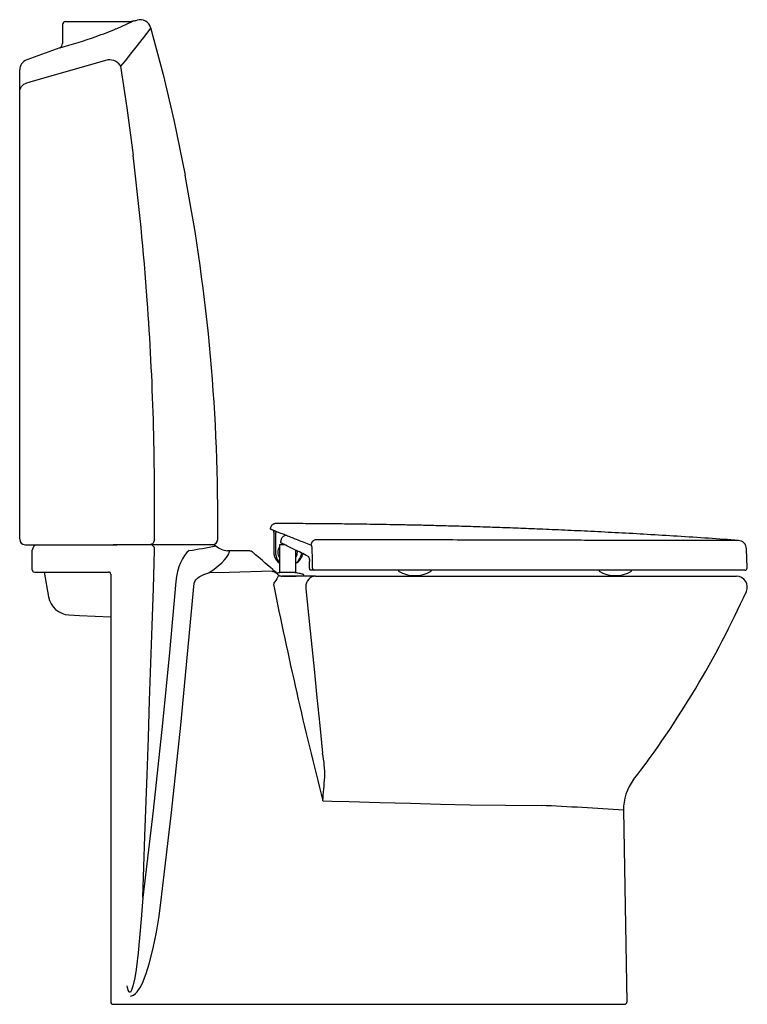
# Model space of a CAD drawing. Header units: millimetres. Extents: x 11.287 to 11.959, y 511.109 to 512.017.
import ezdxf

# ---------------------------------------------------------------- set-up
doc = ezdxf.new("R2010")
doc.units = ezdxf.units.MM
doc.layers.add('sanindusa', color=3, linetype='Continuous')

msp = doc.modelspace()

# ---------------------------------------------------------------- linework, layer by layer
at = {"layer": 'sanindusa'}
for p, q in [((11.32687, 512.01266), (11.32687, 511.99508)), ((11.39245, 512.01624), (11.39156, 512.01591)), ((11.39572, 512.01678), (11.39566, 512.01676)), ((11.32436, 511.99134), (11.29393, 511.98021)), ((11.29689, 511.95989), (11.36895, 511.98036)), ((11.28737, 511.95164), (11.28737, 511.97082)), ((11.28737, 511.95026), (11.28737, 511.95164)), ((11.28737, 511.53783), (11.28737, 511.95026)), ((11.5219, 511.54395), (11.52189, 511.54397)), ((11.5219, 511.54395), (11.5219, 511.52537)), ((11.52376, 511.52431), (11.52376, 511.54317)), ((11.29604, 511.53283), (11.29875, 511.53283)), ((11.29875, 511.53283), (11.30403, 511.53283)), ((11.30403, 511.53283), (11.30703, 511.53283)), ((11.40244, 511.53283), (11.37362, 511.53283)), ((11.52712, 511.53283), (11.52712, 511.50724)), ((11.52832, 511.53545), (11.52833, 511.53592)), ((11.52832, 511.53445), (11.52832, 511.53545)), ((11.29903, 511.50964), (11.29903, 511.52783)), ((11.48105, 511.52706), (11.47897, 511.52721)), ((11.49928, 511.52706), (11.48105, 511.52706)), ((11.52574, 511.52434), (11.52574, 511.52431)), ((11.54212, 511.50724), (11.54212, 511.52781)), ((11.54362, 511.52583), (11.54351, 511.52723)), ((11.9586, 511.5114), (11.95798, 511.52912)), ((11.30103, 511.50764), (11.36938, 511.50764)), ((11.31006, 511.50764), (11.31402, 511.48467)), ((11.37137, 511.50564), (11.37137, 511.11083)), ((11.53162, 511.50724), (11.53162, 511.5072)), ((11.54962, 511.50383), (11.54962, 511.50434)), ((11.55937, 511.50933), (11.55565, 511.50933)), ((11.56046, 511.50383), (11.94877, 511.50383)), ((11.63695, 511.50933), (11.63695, 511.50833)), ((11.66695, 511.50833), (11.66695, 511.50933)), ((11.82195, 511.50933), (11.82195, 511.50833)), ((11.85195, 511.50833), (11.85195, 511.50933)), ((11.33282, 511.46809), (11.34263, 511.46764)), ((11.34263, 511.46764), (11.37137, 511.46633)), ((11.84456, 511.28788), (11.84765, 511.11086)), ((11.37555, 511.10883), (11.39208, 511.10883)), ((11.39208, 511.10883), (11.39319, 511.10883))]:
    msp.add_line(p, q, dxfattribs=at)
at = {"layer": 'sanindusa', "flags": 128}
for points in [[(11.32967, 512.01565), (11.32991, 512.01566), (11.33027, 512.01566), (11.33097, 512.01566), (11.33201, 512.01566), (11.33338, 512.01566), (11.33505, 512.01566), (11.33702, 512.01566), (11.33926, 512.01566), (11.34173, 512.01566), (11.34441, 512.01566), (11.34727, 512.01566), (11.35027, 512.01566), (11.35338, 512.01566), (11.35655, 512.01566), (11.35975, 512.01566), (11.36294, 512.01566), (11.36608, 512.01566), (11.36913, 512.01566), (11.37206, 512.01566), (11.37482, 512.01566), (11.37739, 512.01566), (11.37974, 512.01566), (11.38183, 512.01566)], [(11.38183, 512.01566), (11.38425, 512.01566), (11.38671, 512.01566), (11.38878, 512.01566), (11.38906, 512.01566), (11.39019, 512.01566)], [(11.40821, 512.00988), (11.40794, 512.00947), (11.4071, 512.00823), (11.40561, 512.00613), (11.40345, 512.00319), (11.40188, 512.00112), (11.40009, 511.99879), (11.39806, 511.99619), (11.39581, 511.99334), (11.3933, 511.99019), (11.39058, 511.9868), (11.38455, 511.97932), (11.38046, 511.97423)], [(11.40821, 512.00988), (11.41962, 511.96666), (11.42987, 511.92321), (11.44002, 511.87373)], [(11.36895, 511.98036), (11.37055, 511.98046), (11.3722, 511.98028), (11.37386, 511.97983), (11.37548, 511.97912), (11.37699, 511.97817), (11.37835, 511.97701), (11.37952, 511.97568), (11.38046, 511.97423)], [(11.38046, 511.97423), (11.38617, 511.93588), (11.39197, 511.89221)], [(11.28737, 511.95026), (11.28749, 511.95168), (11.28783, 511.95308), (11.28841, 511.9544), (11.28919, 511.95563), (11.29016, 511.95673), (11.2913, 511.95769), (11.29258, 511.95846), (11.29398, 511.95905)], [(11.29398, 511.95905), (11.29622, 511.9597), (11.29689, 511.95989)], [(11.29237, 511.53283), (11.29258, 511.53283), (11.29332, 511.53283), (11.29452, 511.53283), (11.29604, 511.53283)], [(11.30703, 511.53283), (11.30721, 511.53283), (11.30775, 511.53283), (11.30863, 511.53283), (11.30987, 511.53283), (11.31145, 511.53283), (11.31338, 511.53283), (11.31565, 511.53283), (11.31827, 511.53283), (11.32121, 511.53283), (11.3245, 511.53283), (11.3281, 511.53283), (11.33203, 511.53283), (11.33628, 511.53283), (11.34083, 511.53283), (11.34569, 511.53283), (11.35085, 511.53283), (11.35629, 511.53283), (11.36201, 511.53283), (11.368, 511.53283), (11.37426, 511.53283)], [(11.37426, 511.53283), (11.37459, 511.53283), (11.37494, 511.53283), (11.37531, 511.53283), (11.37569, 511.53283), (11.37609, 511.53283), (11.3765, 511.53283), (11.37693, 511.53283), (11.37737, 511.53283)], [(11.40786, 511.53283), (11.40716, 511.53283), (11.40574, 511.53283), (11.4041, 511.53283), (11.40244, 511.53283)], [(11.41163, 511.53772), (11.41154, 511.53676), (11.4113, 511.53584), (11.41092, 511.53499), (11.41042, 511.53425), (11.40981, 511.53365), (11.40912, 511.5332), (11.40837, 511.53292), (11.40759, 511.53283)], [(11.4119, 511.52753), (11.41186, 511.52854), (11.41166, 511.52953), (11.41131, 511.53045), (11.41081, 511.53126), (11.41018, 511.53192), (11.40946, 511.53242), (11.40868, 511.53272), (11.40786, 511.53283)], [(11.46508, 511.53283), (11.46473, 511.53283), (11.46369, 511.53283), (11.46197, 511.53283), (11.45952, 511.53283), (11.45635, 511.53283), (11.4525, 511.53283), (11.4473, 511.53283), (11.44123, 511.53283), (11.43432, 511.53283), (11.42634, 511.53283), (11.41751, 511.53283), (11.40786, 511.53283)], [(11.401, 511.2073), (11.40298, 511.26387), (11.40494, 511.32059), (11.40611, 511.3549), (11.40728, 511.38924), (11.40844, 511.42364), (11.40959, 511.45807), (11.41075, 511.49278), (11.4119, 511.52753)], [(11.44365, 511.52744), (11.44158, 511.52553), (11.43955, 511.52299), (11.43761, 511.51984), (11.43582, 511.51616), (11.43434, 511.5123), (11.4331, 511.5081), (11.43215, 511.50355), (11.43153, 511.49883)], [(11.46196, 511.50696), (11.46669, 511.51028), (11.47064, 511.51341), (11.47376, 511.51621), (11.47621, 511.51874), (11.47806, 511.52098), (11.47937, 511.52289), (11.48021, 511.52445), (11.4807, 511.52566), (11.48099, 511.52671), (11.48105, 511.52706)], [(11.52082, 511.50999), (11.51879, 511.51175), (11.51607, 511.51411), (11.51361, 511.51623), (11.51142, 511.51813), (11.50948, 511.51982), (11.50777, 511.5213), (11.50631, 511.52258), (11.50508, 511.52364), (11.5041, 511.5245), (11.50336, 511.52514), (11.50286, 511.52558), (11.5026, 511.5258), (11.50255, 511.52584), (11.50253, 511.52586), (11.50251, 511.52588), (11.50248, 511.52591), (11.50245, 511.52593)], [(11.52712, 511.51687), (11.52706, 511.51691), (11.52496, 511.51959), (11.52388, 511.52279), (11.52376, 511.52431), (11.52376, 511.52431), (11.52376, 511.52431)], [(11.55754, 511.51133), (11.55742, 511.51932), (11.55726, 511.52958)], [(11.55493, 511.51126), (11.55486, 511.51709), (11.55485, 511.51744)], [(11.44826, 511.49726), (11.44929, 511.49943), (11.45, 511.50037), (11.45143, 511.50185), (11.45301, 511.50309), (11.4572, 511.5054), (11.46185, 511.50693)], [(11.52049, 511.50829), (11.48057, 511.50731), (11.46196, 511.50696)], [(11.52049, 511.50829), (11.5211, 511.50824), (11.5217, 511.50812), (11.52228, 511.50793), (11.52284, 511.50767), (11.52336, 511.50735), (11.52384, 511.50697), (11.52428, 511.5067), (11.52477, 511.50644)], [(11.52628, 511.50476), (11.5263, 511.50473), (11.52623, 511.50438), (11.52591, 511.50368), (11.52536, 511.50268), (11.52461, 511.50141), (11.52369, 511.49993), (11.52263, 511.4983), (11.52149, 511.49659)], [(11.53253, 511.50383), (11.53077, 511.50383), (11.52936, 511.50383)], [(11.52972, 511.50383), (11.53077, 511.50383), (11.53253, 511.50383), (11.5343, 511.50383), (11.53599, 511.50383), (11.53753, 511.50383), (11.53885, 511.50383), (11.53989, 511.50383), (11.54062, 511.50383), (11.5424, 511.50383), (11.54099, 511.50383), (11.54062, 511.50383), (11.53989, 511.50383), (11.53885, 511.50383), (11.53753, 511.50383), (11.53599, 511.50383), (11.5343, 511.50383), (11.53253, 511.50383), (11.53253, 511.50383)], [(11.56046, 511.50383), (11.55545, 511.50383), (11.55077, 511.50383), (11.54642, 511.50383), (11.5424, 511.50383)], [(11.56046, 511.50383), (11.5587, 511.50364), (11.557, 511.50308), (11.55544, 511.50217), (11.55406, 511.50094), (11.55293, 511.49945), (11.55208, 511.49774), (11.55155, 511.49588), (11.55135, 511.49395), (11.5515, 511.49201)], [(11.43153, 511.49883), (11.42548, 511.43344), (11.41902, 511.36808), (11.41044, 511.28765), (11.401, 511.2073)], [(11.41798, 511.2051), (11.42747, 511.28563), (11.436, 511.36627), (11.44236, 511.43175), (11.44826, 511.49726)], [(11.5515, 511.49201), (11.55392, 511.46811), (11.55632, 511.44436), (11.55899, 511.41798), (11.56164, 511.39186), (11.56426, 511.36609), (11.56686, 511.34064)], [(11.56702, 511.29655), (11.57543, 511.29634), (11.59139, 511.29592), (11.61975, 511.29515), (11.64806, 511.29436), (11.67562, 511.29358), (11.70311, 511.2928)], [(11.70311, 511.29281), (11.73579, 511.29258), (11.76841, 511.2923), (11.76841, 511.2923)], [(11.401, 511.2073), (11.39955, 511.18745), (11.39667, 511.1564), (11.39473, 511.14091), (11.39351, 511.13317), (11.39186, 511.12553), (11.39064, 511.12182), (11.38994, 511.12055), (11.38952, 511.12011), (11.38929, 511.11998), (11.38904, 511.11993), (11.38881, 511.11997), (11.38857, 511.12011), (11.38824, 511.12049), (11.38753, 511.12201), (11.3866, 511.12595)], [(11.38967, 511.11643), (11.3904, 511.11656), (11.39228, 511.11734), (11.39413, 511.11873), (11.39576, 511.12048), (11.3984, 511.1243), (11.4006, 511.12848), (11.4041, 511.13711), (11.40694, 511.14606), (11.41059, 511.16058), (11.41351, 511.17528), (11.41595, 511.19016), (11.41798, 511.2051)], [(11.37337, 511.10883), (11.37349, 511.10883), (11.37393, 511.10883), (11.37465, 511.10883), (11.37555, 511.10883)], [(11.39319, 511.10883), (11.43064, 511.10883), (11.46808, 511.10883), (11.50556, 511.10883), (11.543, 511.10883), (11.58309, 511.10883), (11.62312, 511.10883), (11.663, 511.10883), (11.70278, 511.10883)], [(11.70278, 511.10883), (11.71084, 511.10883), (11.71889, 511.10883), (11.72694, 511.10883), (11.73498, 511.10883), (11.74301, 511.10883), (11.75104, 511.10883), (11.75905, 511.10883), (11.76706, 511.10883)], [(11.76706, 511.10883), (11.773, 511.10883), (11.77885, 511.10883), (11.78457, 511.10883), (11.79015, 511.10883), (11.79556, 511.10883), (11.80079, 511.10883), (11.80582, 511.10883), (11.81061, 511.10883), (11.81517, 511.10883), (11.81946, 511.10883), (11.82347, 511.10883), (11.82719, 511.10883), (11.8306, 511.10883), (11.83369, 511.10883), (11.83644, 511.10883), (11.83885, 511.10883), (11.84091, 511.10883), (11.8426, 511.10883), (11.84393, 511.10883), (11.84488, 511.10883), (11.84546, 511.10883), (11.84565, 511.10883)]]:
    msp.add_lwpolyline(points, dxfattribs=at)
at = {"layer": 'sanindusa'}
for centre, radius, start, end in [((11.32986, 512.01268), 0.00298, 93.71353, 180.11142), ((11.30159, 512.1908), 0.19672, 292.39572, 295.81142), ((11.36061, 512.07149), 0.06363, 294.74311, 299.10922), ((11.39016, 512.01966), 0.004, 270.00009, 290.50243), ((11.39271, 512.02476), 0.00853, 268.27442, 290.22127), ((11.39858, 512.0072), 0.01, 15.54288, 106.61673), ((11.21462, 512.399), 0.42235, 289.81671, 292.5428), ((11.23342, 512.34496), 0.36514, 284.42228, 289.91591), ((11.3229, 511.995), 0.00394, 291.67847, 1.27211), ((11.29737, 511.97082), 0.01, 110.11378, 180), ((8.80801, 511.5712), 2.60382, 4.12174, 7.08173), ((9.78169, 511.55589), 1.68851, 359.38532, 10.84976), ((8.81243, 511.57121), 2.59942, 359.26172, 4.12839), ((11.29237, 511.53783), 0.005, 180, 270), ((11.30403, 511.52783), 0.005, 90, 180), ((11.33156, 512.25296), 0.73412, 278.78982, 280.72985), ((11.46508, 511.52783), 0.005, 50.29118, 90), ((11.46511, 511.53783), 0.005, 270, 359.39659), ((11.48097, 511.54706), 0.01995, 230.46346, 264.25983), ((11.53462, 511.52583), 0.009, 146.44269, 213.55731), ((11.49927, 511.52203), 0.00503, 50.78927, 89.85581), ((11.53462, 511.52633), 0.01289, 199.17979, 234.42724), ((11.53462, 511.52633), 0.01289, 305.9445, 354.92592), ((11.53612, 511.52733), 0.013, 297.87469, 347.33731), ((11.53462, 511.52583), 0.009, 328.19633, 0), ((11.30103, 511.50964), 0.002, 180, 270), ((11.36937, 511.50564), 0.002, 0, 90), ((11.54268, 511.53517), 0.03334, 228.97032, 233.79679), ((11.51984, 511.50344), 0.00577, 31.32957, 56.87291), ((11.52878, 511.50853), 0.00453, 207.50649, 239.95994), ((11.52944, 511.50966), 0.00584, 239.95376, 269.24425), ((11.55946, 511.51124), 0.00192, 177.51692, 267.28039), ((11.65195, 511.53445), 0.03012, 240.13717, 299.86283), ((11.83695, 511.53445), 0.03012, 240.13717, 299.86283), ((11.94877, 511.49383), 0.01, 335.67958, 90.00001), ((11.9566, 511.51133), 0.002, 269.99848, 2.82255), ((15.55058, 512.30859), 4.1101, 191.39452, 194.25467), ((11.15596, 511.85214), 0.88002, 322.47242, 335.67947), ((11.33373, 511.48807), 0.02, 189.79454, 267.38202), ((11.46908, 511.3208), 0.09976, 358.56644, 11.47101), ((10.25485, 511.41579), 1.31758, 354.80779, 355.75675), ((11.88955, 511.28867), 0.045, 142.47232, 181), ((11.61079, 507.91342), 3.38256, 86.03704, 87.32905), ((11.37337, 511.11083), 0.002, 180, 270), ((11.84565, 511.11083), 0.002, 270.05384, 0.99999)]:
    msp.add_arc(centre, radius, start, end, dxfattribs=at)
for points, knots in [([(11.52362, 511.55231), (11.52356, 511.55232), (11.52318, 511.55234), (11.52243, 511.55221), (11.52143, 511.55188), (11.52047, 511.55128), (11.51965, 511.55047), (11.51902, 511.54944), (11.51865, 511.54835), (11.51863, 511.54761), (11.51862, 511.54729)], [0, 0, 0, 0, 0.022221, 0.144505, 0.285759, 0.422506, 0.569224, 0.719736, 0.880809, 1, 1, 1, 1]), ([(11.95056, 511.53681), (11.94139, 511.53746), (11.92259, 511.53879), (11.89454, 511.5406), (11.8668, 511.54227), (11.84025, 511.54375), (11.81488, 511.54505), (11.79068, 511.54619), (11.76826, 511.54716), (11.74755, 511.54798), (11.72849, 511.54868), (11.71042, 511.54928), (11.69334, 511.5498), (11.67726, 511.55024), (11.66176, 511.55063), (11.64691, 511.55097), (11.63277, 511.55125), (11.61981, 511.55148), (11.60803, 511.55167), (11.59729, 511.55182), (11.58713, 511.55194), (11.57421, 511.55208), (11.55808, 511.55221), (11.54023, 511.5523), (11.52868, 511.55231), (11.52362, 511.55232)], [0, 0, 0, 0, 0.064536, 0.132337, 0.197353, 0.259587, 0.319042, 0.37572, 0.429621, 0.476593, 0.521234, 0.563545, 0.603526, 0.641177, 0.676498, 0.712375, 0.745479, 0.775811, 0.803371, 0.828159, 0.851246, 0.874714, 0.91887, 0.96449, 1, 1, 1, 1]), ([(11.5187, 511.54729), (11.51867, 511.5473), (11.51856, 511.54735), (11.51903, 511.54715), (11.51939, 511.547)], [0, 0, 0, 0, 0.251308, 1, 1, 1, 1]), ([(11.55617, 511.53243), (11.55406, 511.53324), (11.54984, 511.53485), (11.54418, 511.53704), (11.53902, 511.53907), (11.5344, 511.5409), (11.53032, 511.54254), (11.52681, 511.54396), (11.52391, 511.54514), (11.52179, 511.54601), (11.52028, 511.54663), (11.51968, 511.54688), (11.51939, 511.547)], [0, 0, 0, 0, 0.102702, 0.205403, 0.308693, 0.411983, 0.517156, 0.622328, 0.728167, 0.834005, 0.917003, 1, 1, 1, 1]), ([(11.5215, 511.54612), (11.52154, 511.54606), (11.52163, 511.54593), (11.52177, 511.54513), (11.52185, 511.54437), (11.5219, 511.54395), (11.5219, 511.54395)], [0, 0, 0, 0, 0.246594, 0.584593, 0.997818, 1, 1, 1, 1]), ([(11.5219, 511.54395), (11.5219, 511.54395), (11.52185, 511.54437), (11.52177, 511.54513), (11.52163, 511.54593), (11.52154, 511.54606), (11.5215, 511.54612)], [0, 0, 0, 0, 0.002182, 0.415454, 0.753421, 1, 1, 1, 1]), ([(11.52376, 511.54317), (11.52376, 511.54317), (11.52383, 511.54355), (11.52395, 511.54422), (11.52414, 511.54489), (11.52427, 511.54493), (11.52432, 511.54495)], [0, 0, 0, 0, 0.002181, 0.41595, 0.753803, 1, 1, 1, 1]), ([(11.53287, 511.54141), (11.5327, 511.54137), (11.5321, 511.54125), (11.53117, 511.54079), (11.53013, 511.54004), (11.5293, 511.53912), (11.52871, 511.53805), (11.52835, 511.537), (11.52833, 511.5363), (11.52833, 511.53592)], [0, 0, 0, 0, 0.072841, 0.252153, 0.421272, 0.582509, 0.737319, 0.889521, 1, 1, 1, 1]), ([(11.53177, 511.53283), (11.53176, 511.53283), (11.5308, 511.53283), (11.52921, 511.53283), (11.52745, 511.53283), (11.52723, 511.53283), (11.52712, 511.53283)], [0, 0, 0, 0, 0.003116, 0.335411, 0.667705, 1, 1, 1, 1]), ([(11.52832, 511.5345), (11.52831, 511.53449), (11.52829, 511.53447), (11.52832, 511.53446), (11.52832, 511.53445)], [0, 0, 0, 0, 0.734115, 1, 1, 1, 1]), ([(11.5534, 511.52215), (11.55122, 511.52325), (11.5469, 511.52543), (11.54123, 511.52826), (11.53619, 511.53072), (11.53178, 511.53283), (11.52948, 511.53391), (11.52832, 511.53445)], [0, 0, 0, 0, 0.203661, 0.402908, 0.600844, 0.800519, 1, 1, 1, 1]), ([(11.55726, 511.52958), (11.55724, 511.52991), (11.5572, 511.53058), (11.55696, 511.53148), (11.55663, 511.53211), (11.55634, 511.53236), (11.5562, 511.53242), (11.55617, 511.53244)], [0, 0, 0, 0, 0.234194, 0.475327, 0.737185, 0.955675, 1, 1, 1, 1]), ([(11.95056, 511.53681), (11.95047, 511.53681), (11.9503, 511.53681), (11.94889, 511.53681), (11.94663, 511.53681), (11.94344, 511.5368), (11.93936, 511.5368), (11.93442, 511.53679), (11.92867, 511.53679), (11.92216, 511.53678), (11.91489, 511.53677), (11.90689, 511.53677), (11.89822, 511.53677), (11.88895, 511.53677), (11.87914, 511.53677), (11.8688, 511.53678), (11.85799, 511.53678), (11.84681, 511.5368), (11.83533, 511.53681), (11.8236, 511.53684), (11.81163, 511.53686), (11.78132, 511.53696), (11.73282, 511.53709), (11.68446, 511.53719), (11.65442, 511.53724), (11.64268, 511.53727), (11.63095, 511.53728), (11.61986, 511.5373), (11.61088, 511.53731), (11.60379, 511.53732), (11.59772, 511.53733), (11.59113, 511.53734), (11.58447, 511.53735), (11.57805, 511.53736), (11.57206, 511.53736), (11.56635, 511.53737), (11.56263, 511.53737), (11.56082, 511.53737)], [0, 0, 0, 0, 0.024875, 0.049931, 0.075133, 0.100465, 0.125731, 0.151059, 0.176263, 0.201314, 0.226355, 0.25153, 0.276821, 0.301919, 0.326943, 0.352036, 0.377323, 0.402505, 0.427548, 0.452596, 0.477799, 0.503145, 0.641935, 0.780724, 0.80515, 0.829577, 0.854004, 0.878431, 0.898826, 0.910088, 0.922714, 0.936705, 0.951287, 0.964312, 0.976773, 0.988669, 1, 1, 1, 1]), ([(11.95798, 511.52911), (11.95785, 511.53005), (11.95758, 511.532), (11.95587, 511.53451), (11.95343, 511.53631), (11.9515, 511.53665), (11.95056, 511.53681)], [0, 0, 0, 0, 0.241436, 0.5, 0.758564, 1, 1, 1, 1]), ([(11.5219, 511.52537), (11.5219, 511.52537), (11.5219, 511.52487), (11.52195, 511.52406), (11.52217, 511.52297), (11.52234, 511.52238), (11.52244, 511.52209), (11.52244, 511.52209)], [0, 0, 0, 0, 0.000018, 0.448491, 0.724408, 0.999982, 1, 1, 1, 1]), ([(11.5534, 511.52215), (11.55343, 511.52213), (11.55364, 511.52202), (11.55403, 511.52157), (11.55447, 511.52049), (11.55478, 511.51907), (11.55483, 511.51798), (11.55485, 511.51744)], [0, 0, 0, 0, 0.0333857, 0.2830002, 0.5241626, 0.7620263, 1, 1, 1, 1]), ([(11.54264, 511.50687), (11.54243, 511.50691), (11.54205, 511.50698), (11.541, 511.50706), (11.5399, 511.50713), (11.53864, 511.50718), (11.53733, 511.50723), (11.53593, 511.50724), (11.53437, 511.50723), (11.53273, 511.50722), (11.53125, 511.5072), (11.53008, 511.50718), (11.52904, 511.50716), (11.52869, 511.50715), (11.52779, 511.50705)], [0, 0, 0, 0, 0.109768, 0.200633, 0.276274, 0.339036, 0.430404, 0.491559, 0.569607, 0.676752, 0.743263, 0.819225, 0.904065, 1, 1, 1, 1]), ([(11.54871, 511.50554), (11.54766, 511.50582), (11.54538, 511.50644), (11.54304, 511.5068), (11.54264, 511.50687)], [0, 0, 0, 0, 0.5381508, 1, 1, 1, 1]), ([(11.54962, 511.50434), (11.5496, 511.50447), (11.54958, 511.50474), (11.54938, 511.5051), (11.54909, 511.50539), (11.54884, 511.50549), (11.54871, 511.50554)], [0, 0, 0, 0, 0.2499942, 0.4999921, 0.7499936, 1, 1, 1, 1]), ([(11.55565, 511.50933), (11.55557, 511.50935), (11.5554, 511.5094), (11.55518, 511.50977), (11.55502, 511.5103), (11.55494, 511.51084), (11.55493, 511.51116), (11.55493, 511.51126)], [0, 0, 0, 0, 0.231136, 0.462433, 0.68889, 0.906422, 1, 1, 1, 1]), ([(11.56233, 511.50933), (11.56222, 511.50933), (11.56201, 511.50933), (11.56163, 511.50933), (11.5612, 511.50933), (11.56073, 511.50933), (11.5603, 511.50933), (11.55992, 511.50933), (11.5596, 511.50933), (11.55944, 511.50933), (11.55937, 511.50933)], [0, 0, 0, 0, 0.086368, 0.173723, 0.309438, 0.449093, 0.584851, 0.724549, 0.860306, 1, 1, 1, 1]), ([(11.95647, 511.50933), (11.95651, 511.50933), (11.95666, 511.50933), (11.95569, 511.50933), (11.95359, 511.50933), (11.95028, 511.50933), (11.94581, 511.50933), (11.94022, 511.50933), (11.93361, 511.50933), (11.92602, 511.50933), (11.91736, 511.50933), (11.90781, 511.50933), (11.8975, 511.50933), (11.88647, 511.50933), (11.87461, 511.50933), (11.86218, 511.50933), (11.84932, 511.50933), (11.83609, 511.50933), (11.82237, 511.50933), (11.80961, 511.50933), (11.79803, 511.50933), (11.78437, 511.50933), (11.76045, 511.50933), (11.71263, 511.50933), (11.64431, 511.50933), (11.58966, 511.50933), (11.56233, 511.50933)], [0, 0, 0, 0, 0.009698, 0.0388106, 0.066911, 0.0952066, 0.124118, 0.153242, 0.1813345, 0.2096221, 0.2385244, 0.2676393, 0.2957337, 0.3240233, 0.3529282, 0.3820456, 0.4101401, 0.4384297, 0.4673345, 0.496452, 0.5174283, 0.5384098, 0.5803728, 0.6642988, 0.8321509, 1, 1, 1, 1])]:
    msp.add_open_spline(points, degree=3, knots=knots, dxfattribs=at)
for points in [[(11.56082, 511.53737), (11.56023, 511.53727), (11.55907, 511.53706), (11.55757, 511.53591), (11.55648, 511.53431), (11.55627, 511.53306), (11.55617, 511.53244)], [(11.52779, 511.50705), (11.52676, 511.5069), (11.52573, 511.50674), (11.5247, 511.50654)], [(11.54212, 511.50724), (11.542, 511.50724), (11.54178, 511.50724), (11.54004, 511.50724), (11.53756, 511.50724), (11.53462, 511.50724), (11.53167, 511.50724), (11.52919, 511.50724), (11.52745, 511.50724), (11.52723, 511.50724), (11.52712, 511.50724)]]:
    msp.add_open_spline(points, degree=3, dxfattribs=at)

doc.saveas('drawing.dxf')
